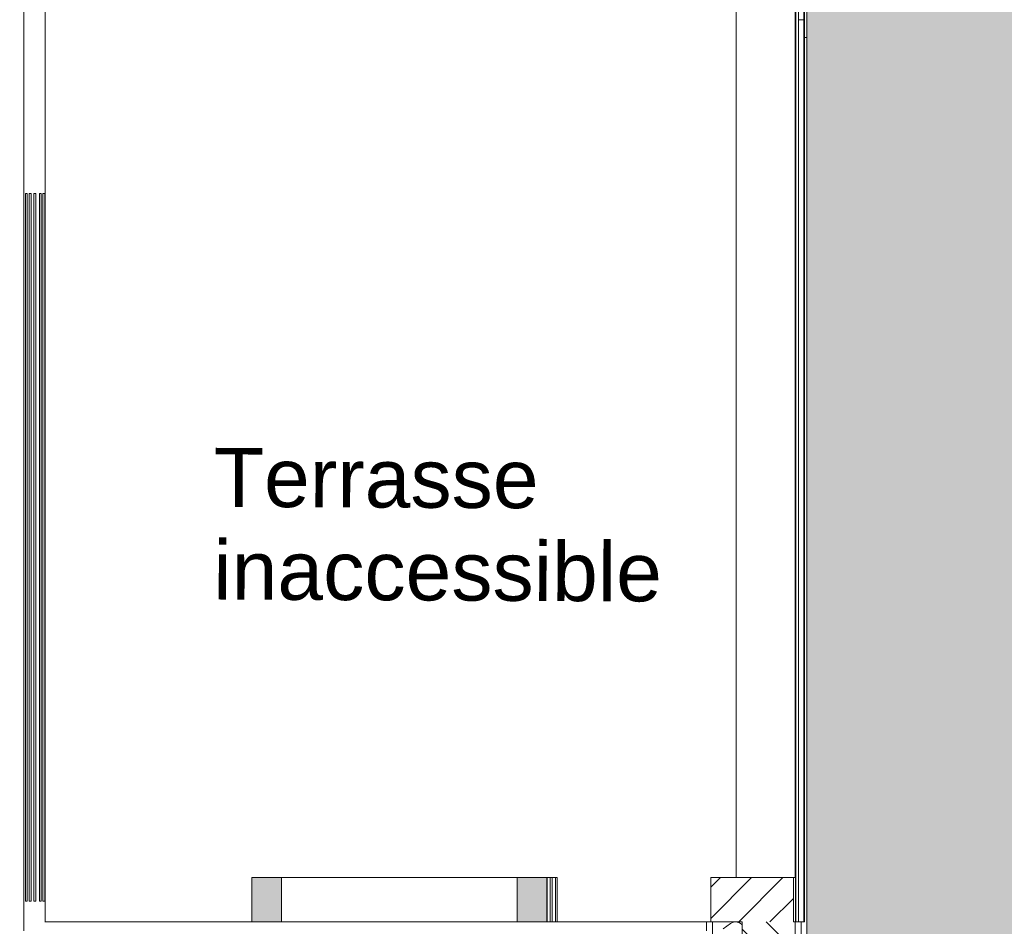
# Model space of a CAD drawing. Header units: millimetres. Extents: x 3311 to 117041, y -19950 to 21829.
# Tile 57 of 68: x 30925 to 34265, y 13515 to 16590. Entities that reach past the tile are written whole.
import ezdxf

# ---------------------------------------------------------------- set-up
doc = ezdxf.new("R2010")
doc.units = ezdxf.units.MM
doc.header["$MEASUREMENT"] = 0
for name, color, linetype in [('01-STR_Dalles.ARCHI', 7, 'Continuous'), ('01-STR_Murs extérieurs.ARCHI', 7, 'Continuous'), ('01-STR_Murs.ARCHI', 7, 'Continuous'), ('01-STR_Poutres_Poteaux.ARCHI', 7, 'Continuous'), ('07-VRD_Terrain_Batiments.ARCHI', 7, 'Continuous'), ('Fenêtres Archicad', 7, 'Continuous')]:
    doc.layers.add(name, color=color, linetype=linetype)
doc.styles.add('STYLE_GENERE_1', font='arial.ttf')

# ---------------------------------------------------------------- blocks, each defined once
blk = doc.blocks.new('*X68')
at = {"layer": '01-STR_Murs extérieurs.ARCHI', "color": 7, "linetype": 'Continuous', "lineweight": 5}
for p, q in [((33343.2, 13528), (33336, 13524)), ((33351.3, 13529.9), (33343.2, 13528)), ((33359.6, 13529.5), (33351.3, 13529.9)), ((33367.4, 13526.8), (33359.6, 13529.5)), ((33312, 13506), (33336, 13524)), ((33374.2, 13522.1), (33367.4, 13526.8)), ((33375.6, 13520.5), (33374.2, 13522.1))]:
    blk.add_line(p, q, dxfattribs=at)
blk = doc.blocks.new('Élément de coupe_57_1')
at = {"layer": '01-STR_Murs extérieurs.ARCHI', "linetype": 'Continuous', "lineweight": 0, "true_color": 0x000000}
h = blk.add_hatch(dxfattribs=at)
h.set_pattern_fill('Hachure_simple_0001', color=18, style=0, pattern_type=2)
h.set_pattern_definition([(315, (0, 0), (53.03301, 53.03301), [])])
h.paths.add_polyline_path([(33375.6, 13530), (33375.6, 10230), (33555.6, 10230), (33555.6, 13530)])
at = {"layer": '01-STR_Murs extérieurs.ARCHI', "color": 7, "linetype": 'Continuous', "lineweight": 5}
for p, q in [((33255.6, 13530), (33255.6, 13500)), ((33270, 13530), (33255.6, 13530)), ((33275.6, 13530), (33275.6, 10230)), ((33375.6, 13530), (33375.6, 10230)), ((33555.6, 13530), (33550, 13530)), ((33555.6, 13530), (33576.6, 13530)), ((33555.6, 13530), (33555.6, 10230)), ((33576.6, 10230), (33576.6, 13530))]:
    blk.add_line(p, q, dxfattribs=at)
at = {"layer": '01-STR_Murs extérieurs.ARCHI', "lineweight": 0}
blk.add_blockref('*X68', (0, 0), dxfattribs=at)
blk = doc.blocks.new('Élément de coupe_68_1')
at = {"layer": '01-STR_Murs extérieurs.ARCHI', "color": 7, "linetype": 'Continuous', "lineweight": 5}
for p, q in [((33355.7, 13680), (33355.7, 16830)), ((33555.7, 16830), (33555.7, 13680)), ((33557.6, 13530), (33557.6, 16830))]:
    blk.add_line(p, q, dxfattribs=at)
blk = doc.blocks.new('Élément de coupe_75_1')
at = {"layer": '01-STR_Murs extérieurs.ARCHI', "linetype": 'Continuous', "lineweight": 0, "true_color": 0x000000}
h = blk.add_hatch(dxfattribs=at)
h.set_pattern_fill('Hachure_simple_0001', color=18, style=0, pattern_type=2)
h.set_pattern_definition([(45, (0, 0), (-53.03301, 53.03301), [])])
h.paths.add_polyline_path([(33270, 13680), (33270, 13530), (33550, 13530), (33550, 13680)])
at = {"layer": '01-STR_Murs extérieurs.ARCHI', "color": 7, "linetype": 'Continuous', "lineweight": 5}
for p, q in [((33270, 13680), (33270, 13530)), ((33550, 13680), (33270, 13680)), ((33555.7, 13680), (33550, 13680)), ((33550, 13680), (33550, 13530))]:
    blk.add_line(p, q, dxfattribs=at)
at = {"layer": '01-STR_Murs extérieurs.ARCHI', "color": 7, "linetype": 'Continuous', "lineweight": 5, "flags": 128}
blk.add_lwpolyline([(33375.6, 13530), (33275.6, 13530), (33270, 13530)], dxfattribs=at)
blk = doc.blocks.new('Élément de coupe_79_1')
at = {"layer": '01-STR_Murs extérieurs.ARCHI', "color": 7, "linetype": 'Continuous', "lineweight": 5}
blk.add_line((33567.6, 16830), (33567.6, 13530), dxfattribs=at)
blk = doc.blocks.new('Élément de coupe_84_1')
at = {"layer": '01-STR_Murs extérieurs.ARCHI', "color": 7, "linetype": 'Continuous', "lineweight": 5}
for p, q in [((33585.1, 16590), (33585.1, 16810)), ((33585.7, 16830), (33585.7, 13530)), ((33587.7, 13530), (33587.7, 16830)), ((33576.6, 13530), (33585.7, 13530)), ((33585.7, 13530), (33586.5, 13530)), ((33586.5, 13530), (33587.7, 13530))]:
    blk.add_line(p, q, dxfattribs=at)
blk = doc.blocks.new('Élément de coupe_89_1')
at = {"layer": '01-STR_Murs extérieurs.ARCHI', "color": 7, "linetype": 'Continuous', "lineweight": 5}
for p, q in [((30939, 16830), (30939, 13500)), ((31011.8, 13530), (31011.8, 16830))]:
    blk.add_line(p, q, dxfattribs=at)
blk = doc.blocks.new('Élément de coupe_90_1')
at = {"layer": 'Fenêtres Archicad', "color": 7, "linetype": 'Continuous', "lineweight": 5}
for p, q in [((30973.5, 13600), (30973.5, 16000)), ((30973.5, 16000), (30979.7, 16000)), ((30979.7, 16000), (30979.7, 13600)), ((30979.7, 13600), (30973.5, 13600))]:
    blk.add_line(p, q, dxfattribs=at)
blk = doc.blocks.new('Élément de coupe_91_1')
at = {"layer": 'Fenêtres Archicad', "color": 7, "linetype": 'Continuous', "lineweight": 5}
for p, q in [((30957.8, 16000), (30964, 16000)), ((30957.8, 13600), (30957.8, 16000)), ((30964, 16000), (30964, 13600)), ((30964, 13600), (30957.8, 13600))]:
    blk.add_line(p, q, dxfattribs=at)
blk = doc.blocks.new('Élément de coupe_92_1')
at = {"layer": 'Fenêtres Archicad', "color": 7, "linetype": 'Continuous', "lineweight": 5}
for p, q in [((30992.4, 13600), (30992.4, 16000)), ((30992.4, 16000), (30998.6, 16000)), ((30998.6, 16000), (30998.6, 13600)), ((30998.6, 13600), (30992.4, 13600))]:
    blk.add_line(p, q, dxfattribs=at)
blk = doc.blocks.new('Élément de coupe_93_1')
at = {"layer": 'Fenêtres Archicad', "color": 7, "linetype": 'Continuous', "lineweight": 5}
for p, q in [((31004.1, 13600), (31004.1, 16000)), ((31004.1, 16000), (31010.3, 16000)), ((31010.3, 16000), (31010.3, 13600)), ((31010.3, 13600), (31004.1, 13600))]:
    blk.add_line(p, q, dxfattribs=at)
blk = doc.blocks.new('Élément de coupe_94_1')
at = {"layer": 'Fenêtres Archicad', "color": 7, "linetype": 'Continuous', "lineweight": 5}
for p, q in [((30944.9, 16000), (30951, 16000)), ((30944.9, 13600), (30944.9, 16000)), ((30951, 16000), (30951, 13600)), ((30951, 13600), (30944.9, 13600))]:
    blk.add_line(p, q, dxfattribs=at)
blk = doc.blocks.new('Élément de coupe_95_1')
at = {"layer": '01-STR_Murs extérieurs.ARCHI', "color": 7, "linetype": 'Continuous', "lineweight": 5}
blk.add_line((33557.4, 13530), (33557.4, 16830), dxfattribs=at)
blk = doc.blocks.new('Élément de coupe_108_1')
at = {"layer": '01-STR_Poutres_Poteaux.ARCHI', "color": 7, "linetype": 'Continuous', "lineweight": 5}
blk.add_line((33587.7, 16530), (33595, 16530), dxfattribs=at)
blk = doc.blocks.new('Élément de coupe_111_1')
at = {"layer": '01-STR_Dalles.ARCHI', "color": 7, "linetype": 'Continuous', "lineweight": 5}
blk.add_line((33567.6, 16590), (33585.1, 16590), dxfattribs=at)
blk = doc.blocks.new('Élément de coupe_127_1')
at = {"layer": '01-STR_Dalles.ARCHI', "color": 7, "linetype": 'Continuous', "lineweight": 5}
for p, q in [((32714.4, 13680), (32725.2, 13680)), ((32725.2, 13680), (32731.6, 13680)), ((32725.2, 13530), (32725.2, 13680)), ((32731.6, 13530), (32731.6, 13680)), ((32714.4, 13530), (32725.2, 13530)), ((32725.2, 13530), (32731.6, 13530))]:
    blk.add_line(p, q, dxfattribs=at)
blk = doc.blocks.new('Élément de coupe_128_1')
at = {"layer": '01-STR_Dalles.ARCHI', "color": 7, "linetype": 'Continuous', "lineweight": 5}
for p, q in [((32731.6, 13680), (32742.5, 13680)), ((32742.5, 13680), (32749, 13680)), ((32742.5, 13530), (32742.5, 13680)), ((32749, 13530), (32749, 13680)), ((32731.6, 13530), (32742.5, 13530)), ((32742.5, 13530), (32749, 13530))]:
    blk.add_line(p, q, dxfattribs=at)
blk = doc.blocks.new('Élément de coupe_154_1')
at = {"layer": '07-VRD_Terrain_Batiments.ARCHI', "linetype": 'Continuous', "lineweight": 0, "true_color": 0x000000}
blk.add_hatch(color=18, dxfattribs=at).paths.add_polyline_path([(33595, -148.9), (37390.5, -148.9), (40858.8, 13.4), (41081.4, 14.1), (41081.4, 17011.1), (33595, 17011.1)])
at = {"layer": '07-VRD_Terrain_Batiments.ARCHI', "color": 7, "linetype": 'Continuous', "lineweight": 5}
blk.add_line((33595, 17011.1), (33595, -148.9), dxfattribs=at)
blk = doc.blocks.new('Élément de coupe_200_1')
at = {"layer": '01-STR_Dalles.ARCHI', "linetype": 'Continuous', "lineweight": 0, "true_color": 0x000000}
for points in [[(31713.2, 13530), (31813.2, 13530), (31813.2, 13680), (31713.2, 13680)], [(32713.3, 13530), (32713.3, 13680), (32613.3, 13680), (32613.3, 13530)]]:
    blk.add_hatch(color=18, dxfattribs=at).paths.add_polyline_path(points)
at = {"layer": '01-STR_Dalles.ARCHI', "color": 7, "linetype": 'Continuous', "lineweight": 5}
for p, q in [((31713.2, 13680), (31713.2, 13530)), ((31813.7, 13680), (31813.2, 13680)), ((31813.2, 13680), (31813.2, 13530)), ((31813.7, 13530), (31813.7, 13680)), ((32013.3, 13680), (32013.7, 13680)), ((32213.3, 13680), (32213.7, 13680)), ((32413.3, 13680), (32413.7, 13680)), ((32613.3, 13680), (32613.3, 13530)), ((32713.3, 13680), (32714.4, 13680)), ((32713.3, 13680), (32713.3, 13530)), ((32714.4, 13530), (32714.4, 13680)), ((31813.2, 13530), (31713.2, 13530)), ((31813.2, 13530), (31813.7, 13530)), ((31813.7, 13530), (32613.3, 13530)), ((32713.3, 13530), (32613.3, 13530)), ((32713.3, 13530), (32714.4, 13530))]:
    blk.add_line(p, q, dxfattribs=at)
at = {"layer": '01-STR_Dalles.ARCHI', "color": 7, "linetype": 'Continuous', "lineweight": 5, "flags": 128}
blk.add_lwpolyline([(32713.3, 13680), (32613.3, 13680), (31813.2, 13680), (31713.2, 13680)], dxfattribs=at)
blk = doc.blocks.new('Élément de coupe_277_1')
at = {"layer": '01-STR_Murs.ARCHI', "color": 7, "linetype": 'Continuous', "lineweight": 5}
for p, q in [((31713.2, 13530), (31011.1, 13530)), ((33255.6, 13530), (32749, 13530)), ((30814.9, 13500), (30814.9, 13280))]:
    blk.add_line(p, q, dxfattribs=at)

msp = doc.modelspace()

# ---------------------------------------------------------------- block references
at = {"layer": '01-STR_Dalles.ARCHI', "lineweight": 0}
for name in ['Élément de coupe_111_1', 'Élément de coupe_200_1', 'Élément de coupe_127_1', 'Élément de coupe_128_1']:
    msp.add_blockref(name, (0, 0), dxfattribs=at)
at = {"layer": '01-STR_Murs extérieurs.ARCHI', "lineweight": 0}
for name in ['Élément de coupe_89_1', 'Élément de coupe_68_1', 'Élément de coupe_95_1', 'Élément de coupe_79_1', 'Élément de coupe_84_1', 'Élément de coupe_75_1', 'Élément de coupe_57_1']:
    msp.add_blockref(name, (0, 0), dxfattribs=at)
at = {"layer": '01-STR_Murs.ARCHI', "lineweight": 0}
msp.add_blockref('Élément de coupe_277_1', (0, 0), dxfattribs=at)
at = {"layer": '01-STR_Poutres_Poteaux.ARCHI', "lineweight": 0}
msp.add_blockref('Élément de coupe_108_1', (0, 0), dxfattribs=at)
at = {"layer": '07-VRD_Terrain_Batiments.ARCHI', "lineweight": 0}
msp.add_blockref('Élément de coupe_154_1', (0, 0), dxfattribs=at)
at = {"layer": 'Fenêtres Archicad', "lineweight": 0}
for name in ['Élément de coupe_94_1', 'Élément de coupe_91_1', 'Élément de coupe_90_1', 'Élément de coupe_92_1', 'Élément de coupe_93_1']:
    msp.add_blockref(name, (0, 0), dxfattribs=at)

# ---------------------------------------------------------------- texts
at = {"color": 7, "linetype": 'Continuous', "lineweight": 5, "insert": (31582.874, 14879.31), "char_height": 200, "attachment_point": 4, "rotation": 359.745113, "line_spacing_factor": 0.942898, "style": 'STYLE_GENERE_1'}
msp.add_mtext('\\A1;{\\pql;\\fArial|b0|i0|c0|p0;\\W1.000000;Terrasse\\P\\pql;\\fArial|b0|i0|c0|p0;\\W1.000000;in\\fArial|b0|i0|c0|p0;\\W1.000000;accessible}', dxfattribs=at)

doc.saveas('drawing.dxf')
